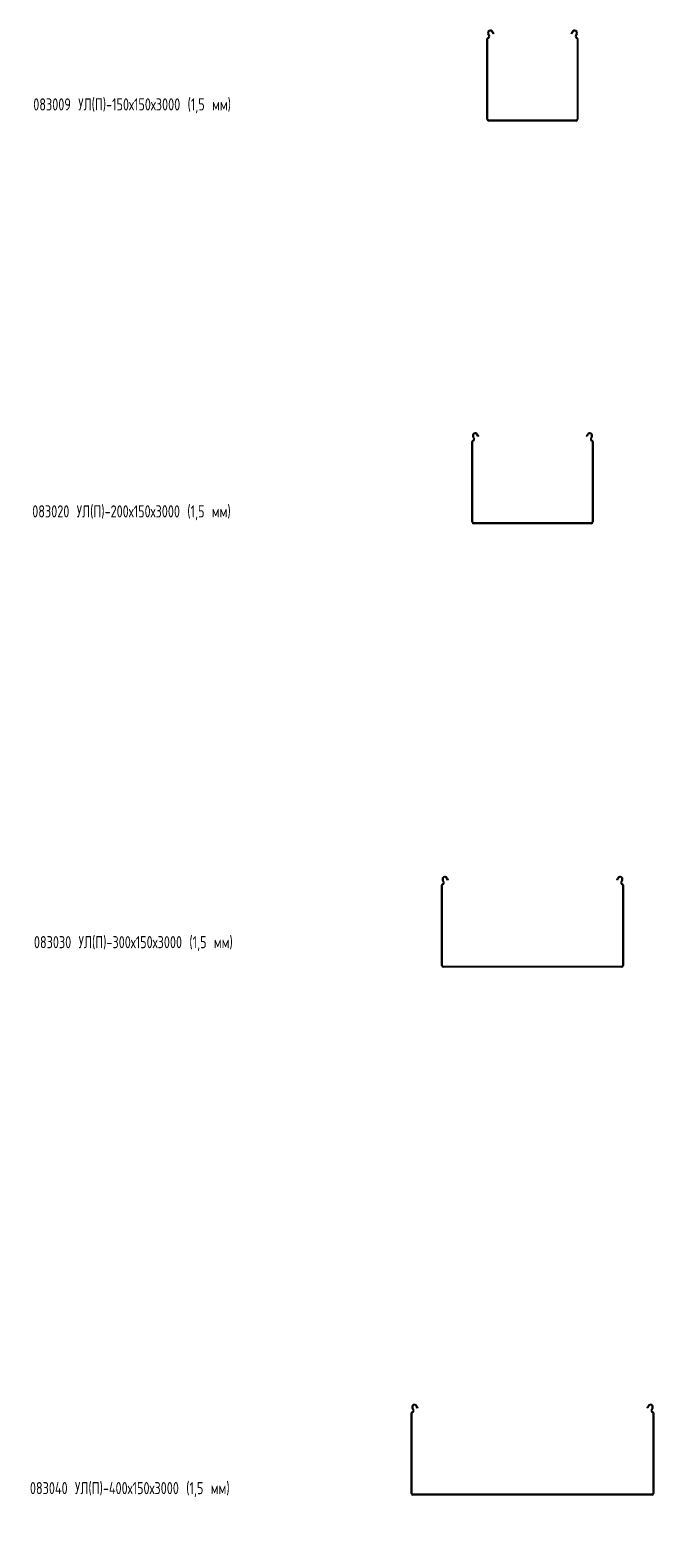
# Model space of a CAD drawing. Header units: millimetres. Extents: x -794 to 3872, y -6969 to -947.
# Tile 11 of 19: x -791 to 237, y -3433 to -947. Entities that reach past the tile are written whole.
import ezdxf

# ---------------------------------------------------------------- set-up
doc = ezdxf.new("R2010")
doc.units = ezdxf.units.MM
doc.styles.add('SLDTEXTSTYLE0', font='TXT', dxfattribs={"width": 0.7, "bigfont": 'bigfont'})

msp = doc.modelspace()

# ---------------------------------------------------------------- linework, layer by layer
at = {"color": 7, "linetype": 'Continuous', "lineweight": 15}
for p, q in [((-38.5, -1093.7), (-38.5, -961)), ((-35.7, -955.7), (-37, -953.3)), ((-37, -1093.7), (-37, -961)), ((-34.4, -955), (-35.6, -952.6)), ((-30.3, -949.7), (-28.6, -953)), ((-29, -949), (-27.3, -952.3)), ((-27.3, -952.3), (-28.6, -953)), ((100.3, -952.3), (102, -949)), ((101.6, -953), (100.3, -952.3)), ((101.6, -953), (103.4, -949.7)), ((108.7, -952.6), (107.4, -955)), ((110, -953.3), (108.7, -955.7)), ((110, -961), (110, -1093.7)), ((111.5, -961), (111.5, -1093.7)), ((108.5, -1095.2), (-35.5, -1095.2)), ((108.5, -1096.7), (-35.5, -1096.7)), ((-55.3, -1613.8), (-55, -1614.4)), ((-55, -1614.4), (-53.7, -1613.7)), ((-53.6, -1617), (-55, -1614.4)), ((-54, -1613.1), (-53.7, -1613.7)), ((-53.7, -1613.7), (-52.3, -1616.3)), ((125.3, -1616.3), (126.7, -1613.7)), ((128, -1614.4), (126.6, -1617)), ((126.7, -1613.7), (127, -1613.1)), ((126.7, -1613.7), (128, -1614.4)), ((128, -1614.4), (128.4, -1613.8)), ((-63.5, -1757.7), (-63.5, -1625)), ((-60.7, -1619.7), (-62, -1617.3)), ((-62, -1757.7), (-62, -1625)), ((-59.4, -1619), (-60.6, -1616.6)), ((-52.3, -1616.3), (-53.6, -1617)), ((126.6, -1617), (125.3, -1616.3)), ((133.7, -1616.6), (132.4, -1619)), ((135, -1617.3), (133.7, -1619.7)), ((135, -1625), (135, -1757.7)), ((136.5, -1625), (136.5, -1757.7)), ((133.5, -1759.2), (-60.5, -1759.2)), ((133.5, -1760.7), (-60.5, -1760.7)), ((-113.5, -2489.3), (-113.5, -2356.6)), ((-110.7, -2351.3), (-112, -2348.9)), ((-112, -2489.3), (-112, -2356.6)), ((-109.4, -2350.6), (-110.6, -2348.2)), ((-105.3, -2345.4), (-105, -2346)), ((-105, -2346), (-103.7, -2345.3)), ((-103.6, -2348.6), (-105, -2346)), ((-104, -2344.6), (-103.7, -2345.3)), ((-103.7, -2345.3), (-102.3, -2347.9)), ((-102.3, -2347.9), (-103.6, -2348.6)), ((175.3, -2347.9), (176.7, -2345.3)), ((176.6, -2348.6), (175.3, -2347.9)), ((178, -2346), (176.6, -2348.6)), ((176.7, -2345.3), (177, -2344.6)), ((176.7, -2345.3), (178, -2346)), ((178, -2346), (178.4, -2345.4)), ((183.7, -2348.2), (182.4, -2350.6)), ((185, -2348.9), (183.7, -2351.3)), ((185, -2356.6), (185, -2489.3)), ((186.5, -2356.6), (186.5, -2489.3)), ((183.5, -2490.8), (-110.5, -2490.8)), ((183.5, -2492.3), (-110.5, -2492.3)), ((-163.5, -3359.9), (-163.5, -3227.2)), ((-160.7, -3221.9), (-162, -3219.6)), ((-162, -3359.9), (-162, -3227.2)), ((-159.4, -3221.2), (-160.6, -3218.9)), ((-155.3, -3216), (-155, -3216.6)), ((-155, -3216.6), (-153.7, -3215.9)), ((-153.6, -3219.3), (-155, -3216.6)), ((-154, -3215.3), (-153.7, -3215.9)), ((-153.7, -3215.9), (-152.3, -3218.6)), ((-152.3, -3218.6), (-153.6, -3219.3)), ((225.3, -3218.6), (226.7, -3215.9)), ((226.6, -3219.3), (225.3, -3218.6)), ((228, -3216.6), (226.6, -3219.3)), ((226.7, -3215.9), (227, -3215.3)), ((226.7, -3215.9), (228, -3216.6)), ((228, -3216.6), (228.4, -3216)), ((233.7, -3218.9), (232.4, -3221.2)), ((235, -3219.6), (233.7, -3221.9)), ((235, -3227.2), (235, -3359.9)), ((236.5, -3227.2), (236.5, -3359.9)), ((233.5, -3361.4), (-160.5, -3361.4)), ((233.5, -3362.9), (-160.5, -3362.9))]:
    msp.add_line(p, q, dxfattribs=at)
for centre, radius, start, end in [((-36.7, -961), 1.8, 106.2863, 180), ((-33, -951.2), 4.5, 28.0725, 208.0725), ((-37.9, -956.8), 2.5, 286.2863, 28.0725), ((-36.7, -961), 0.3, 106.2863, 180), ((-37.9, -956.8), 4, 286.2863, 28.0725), ((-33, -951.2), 3, 28.0725, 208.0725), ((106, -951.2), 4.5, 331.9275, 151.9275), ((106, -951.2), 3, 331.9275, 151.9275), ((110.9, -956.8), 4, 151.9275, 253.7137), ((110.9, -956.8), 2.5, 151.9275, 253.7137), ((109.7, -961), 0.3, 0, 73.7137), ((109.7, -961), 1.8, 0, 73.7137), ((-35.5, -1093.7), 3, 180, 270), ((-35.5, -1093.7), 1.5, 180, 270), ((108.5, -1093.7), 1.5, 270, 0), ((108.5, -1093.7), 3, 270, 0), ((-58, -1615.2), 4.5, 28.0725, 208.0725), ((-58, -1615.2), 3, 28.0725, 208.0725), ((131, -1615.2), 4.5, 331.9275, 151.9275), ((131, -1615.2), 3, 331.9275, 151.9275), ((-61.7, -1625), 1.8, 106.2863, 180), ((-62.9, -1620.9), 2.5, 286.2863, 28.0725), ((-61.7, -1625), 0.3, 106.2863, 180), ((-62.9, -1620.9), 4, 286.2863, 28.0725), ((135.9, -1620.9), 4, 151.9275, 253.7137), ((135.9, -1620.9), 2.5, 151.9275, 253.7137), ((134.7, -1625), 0.3, 0, 73.7137), ((134.7, -1625), 1.8, 0, 73.7137), ((-60.5, -1757.7), 3, 180, 270), ((-60.5, -1757.7), 1.5, 180, 270), ((133.5, -1757.7), 3, 270, 0), ((133.5, -1757.7), 1.5, 270, 0), ((-111.7, -2356.6), 1.8, 106.2863, 180), ((-108, -2346.8), 4.5, 28.0725, 208.0725), ((-112.9, -2352.4), 2.5, 286.2863, 28.0725), ((-111.7, -2356.6), 0.3, 106.2863, 180), ((-112.9, -2352.4), 4, 286.2863, 28.0725), ((-108, -2346.8), 3, 28.0725, 208.0725), ((181, -2346.8), 4.5, 331.9275, 151.9275), ((181, -2346.8), 3, 331.9275, 151.9275), ((185.9, -2352.4), 4, 151.9275, 253.7137), ((185.9, -2352.4), 2.5, 151.9275, 253.7137), ((184.7, -2356.6), 0.3, 0, 73.7137), ((184.7, -2356.6), 1.8, 0, 73.7137), ((-110.5, -2489.3), 3, 180, 270), ((-110.5, -2489.3), 1.5, 180, 270), ((183.5, -2489.3), 1.5, 270, 0), ((183.5, -2489.3), 3, 270, 0), ((-161.7, -3227.2), 1.8, 106.2863, 180), ((-158, -3217.4), 4.5, 28.0725, 208.0725), ((-162.9, -3223.1), 2.5, 286.2863, 28.0725), ((-161.7, -3227.2), 0.3, 106.2863, 180), ((-162.9, -3223.1), 4, 286.2863, 28.0725), ((-158, -3217.4), 3, 28.0725, 208.0725), ((231, -3217.4), 4.5, 331.9275, 151.9275), ((231, -3217.4), 3, 331.9275, 151.9275), ((235.9, -3223.1), 4, 151.9275, 253.7137), ((235.9, -3223.1), 2.5, 151.9275, 253.7137), ((234.7, -3227.2), 0.3, 0, 73.7137), ((234.7, -3227.2), 1.8, 0, 73.7137), ((-160.5, -3359.9), 3, 180, 270), ((-160.5, -3359.9), 1.5, 180, 270), ((233.5, -3359.9), 1.5, 270, 0), ((233.5, -3359.9), 3, 270, 0)]:
    msp.add_arc(centre, radius, start, end, dxfattribs=at)

# ---------------------------------------------------------------- texts
at = {"color": 7, "linetype": 'Continuous', "lineweight": 0, "char_height": 20, "attachment_point": 1, "style": 'SLDTEXTSTYLE0'}
for s, insert in [('083009 \\M+18454\\M+1844C(\\M+18450)-150\\M+18487150\\M+184873000 (1,5 \\M+1847D\\M+1847D)', (-786.4, -1059.1)), ('083020 \\M+18454\\M+1844C(\\M+18450)-200\\M+18487150\\M+184873000 (1,5 \\M+1847D\\M+1847D)', (-788.1, -1730.3)), ('083030 \\M+18454\\M+1844C(\\M+18450)-300\\M+18487150\\M+184873000 (1,5 \\M+1847D\\M+1847D)', (-785.3, -2440.8)), ('083040 \\M+18454\\M+1844C(\\M+18450)-400\\M+18487150\\M+184873000 (1,5 \\M+1847D\\M+1847D)', (-791.9, -3341.2))]:
    msp.add_mtext(s, dxfattribs=dict(at, insert=insert))

doc.saveas('drawing.dxf')
